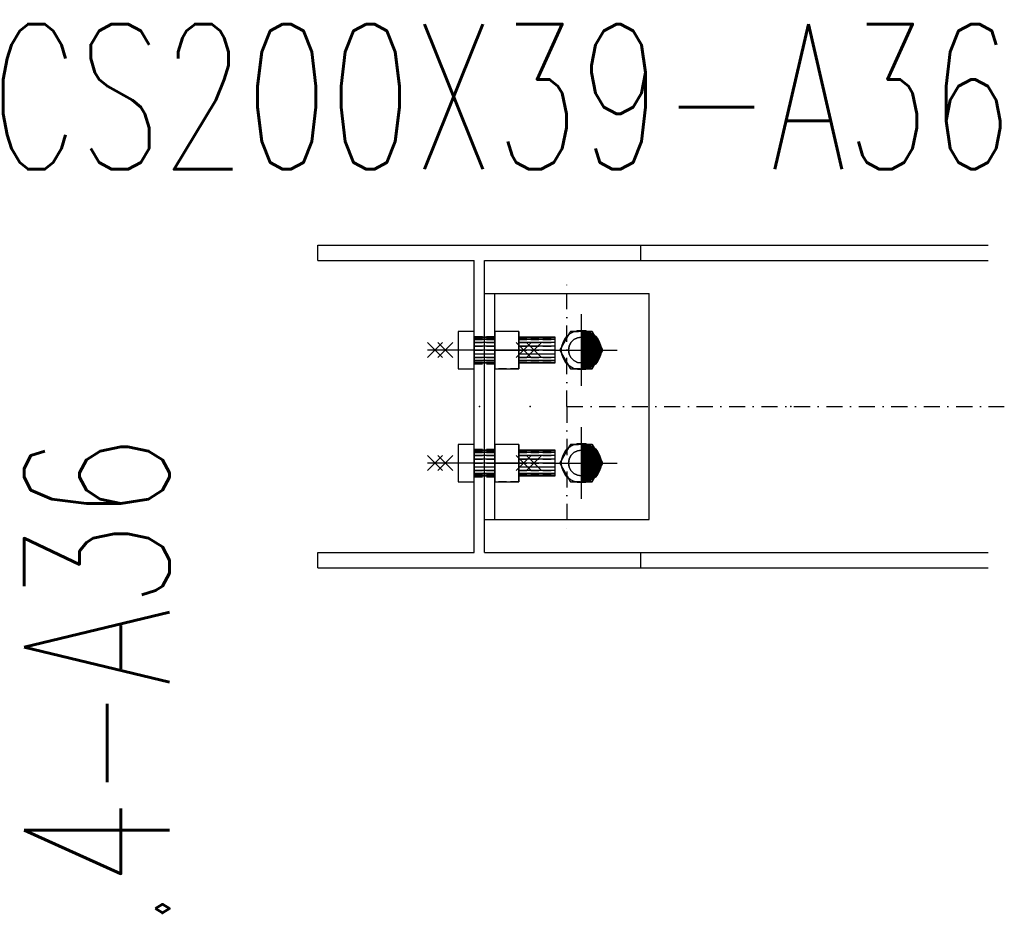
# Model space of a CAD drawing. Header units: feet. Extents: x 873 to 25753, y 2362 to 30563.
# Tile 5 of 29: x 2898 to 3508, y 3386 to 3951. Entities that reach past the tile are written whole.
import ezdxf
from ezdxf.enums import TextEntityAlignment as Align

# ---------------------------------------------------------------- set-up
doc = ezdxf.new("R2010")
doc.units = ezdxf.units.FT
doc.header["$LTSCALE"] = 20
doc.header["$MEASUREMENT"] = 0
doc.linetypes.add('DASHDOT', pattern=[1, 0.5, -0.25, 0, -0.25])
doc.linetypes.add('HIDDEN', pattern=[0.375, 0.25, -0.125])
doc.layers.get('0').update_dxf_attribs({"linetype": 'CONTINUOUS'})
for name, color, linetype in [('A', 2, 'DASHDOT'), ('FORIR', 4, 'CONTINUOUS'), ('G', 3, 'CONTINUOUS'), ('TR', 6, 'HIDDEN'), ('TXT1', 7, 'CONTINUOUS')]:
    doc.layers.add(name, color=color, linetype=linetype)
doc.styles.add('1', font='romans', dxfattribs={"width": 0.7, "height": 30})

# ---------------------------------------------------------------- blocks, each defined once
blk = doc.blocks.new('MS')
at = {"color": 6}
for p, q in [((-4.65, 22.79), (4.65, 32.1)), ((-4.65, 32.1), (4.65, 22.79)), ((-4.65, -22.79), (4.65, -32.1)), ((-4.65, -32.1), (4.65, -22.79))]:
    blk.add_line(p, q, dxfattribs=at)
at = {"color": 3}
blk.add_line((0, -32.1), (0, 32.1), dxfattribs=at)
at = {"flags": 1}
for tag, p, height in [('DIAM', (0, 0), 8.01), ('TOLE', (1.27, -9.73), 5.26), ('AVAN', (1.27, -18.16), 5.26), ('DIET', (1.27, -24.59), 5.26)]:
    blk.add_attdef(tag, p, '', height=height, dxfattribs=at)
blk = doc.blocks.new('M16')
for p, q in [((0, -22.16), (0, 22.16)), ((-22.16, 0), (22.16, 0))]:
    blk.add_line(p, q)
at = {"color": 4, "const_width": 12.3}
blk.add_lwpolyline([(0, -6.15, 1), (0, 6.15, 1)], format="xyb", dxfattribs=at)
blk.add_circle((0, 0), 12.3)
at = {"flags": 1}
blk.add_attdef('TOLE', (16.67, -8.27), '', height=5.26, dxfattribs=at)
blk = doc.blocks.new('3D_INFOPOS')
blk.add_point((0, 0))
at = {"layer": 'FORIR', "flags": 1}
for tag, p in [('POS_PEZ', (7.55, -4.31)), ('MAT_PRO', (7.55, -11.94))]:
    blk.add_attdef(tag, p, '', height=5.26, dxfattribs=at)
blk = doc.blocks.new('3D_INFOM')
blk.add_point((0, 0))
at = {"layer": 'FORIR', "flags": 1}
for tag, p in [('MARK', (7.552, -4.31)), ('NUM_DIS', (7.552, -11.676)), ('NOT_PEZ', (45.733, -11.676)), ('QTA_PEZ', (7.552, -18.545)), ('TIP_PEZ', (45.733, -18.545)), ('TRA_PEZ', (7.552, -26.33)), ('COS_PEZ', (45.733, -26.33)), ('DES_PEZ', (7.552, -33.752))]:
    blk.add_attdef(tag, p, '', height=5, dxfattribs=at)
blk = doc.blocks.new('3D_INFOB')
blk.add_point((0, 0))
at = {"layer": 'FORIR', "flags": 1}
for tag, p in [('BOLT', (7.55, -4.31)), ('CLASS', (7.55, -11.98)), ('SPEC', (7.55, -19.27)), ('IDF_PEZ', (7.55, -27.07))]:
    blk.add_attdef(tag, p, '', height=5.26, dxfattribs=at)

msp = doc.modelspace()

# ---------------------------------------------------------------- linework, layer by layer
at = {"layer": 'A'}
for q in [(3237.38, 3790.81), (3508.38, 3710.81), (3237.38, 3630.81)]:
    msp.add_line((3237.38, 3710.81), q, dxfattribs=at)
msp.add_point((3180.08, 3754.31), dxfattribs=at)
at = {"layer": 'G'}
for p, q in [((3083.23, 3801.31), (3083.23, 3810.81)), ((3083.23, 3810.81), (3498.38, 3810.81)), ((3283.23, 3801.31), (3283.23, 3810.81)), ((3083.23, 3801.31), (3180.08, 3801.31)), ((3180.08, 3620.31), (3180.08, 3801.31)), ((3186.38, 3801.31), (3498.38, 3801.31)), ((3186.38, 3620.31), (3186.38, 3801.31)), ((3186.38, 3780.81), (3288.38, 3780.81)), ((3192.78, 3640.81), (3192.78, 3780.81)), ((3288.38, 3640.81), (3288.38, 3780.81)), ((3170.08, 3757.39), (3170.08, 3745.81)), ((3180.08, 3757.39), (3170.08, 3757.39)), ((3170.08, 3757.39), (3170.08, 3745.81)), ((3180.08, 3757.39), (3170.08, 3757.39)), ((3180.08, 3745.81), (3180.08, 3757.39)), ((3180.08, 3745.81), (3180.08, 3757.39)), ((3192.78, 3757.39), (3192.78, 3745.81)), ((3207.58, 3757.39), (3192.78, 3757.39)), ((3192.78, 3757.39), (3192.78, 3745.81)), ((3207.58, 3757.39), (3192.78, 3757.39)), ((3207.58, 3745.81), (3207.58, 3757.39)), ((3207.58, 3745.81), (3207.58, 3757.39)), ((3239.7, 3757.39), (3233.01, 3745.81)), ((3253.07, 3757.39), (3239.7, 3757.39)), ((3259.76, 3745.81), (3253.07, 3757.39)), ((3192.78, 3753.81), (3180.08, 3753.81)), ((3192.78, 3753.81), (3180.08, 3753.81)), ((3192.78, 3753.42), (3180.08, 3753.42)), ((3192.78, 3753.42), (3180.08, 3753.42)), ((3192.78, 3752.28), (3180.08, 3752.28)), ((3192.78, 3752.28), (3180.08, 3752.28)), ((3230.08, 3753.81), (3207.58, 3753.81)), ((3230.08, 3753.81), (3207.58, 3753.81)), ((3230.08, 3753.42), (3207.58, 3753.42)), ((3230.08, 3753.42), (3207.58, 3753.42)), ((3230.08, 3752.28), (3207.58, 3752.28)), ((3230.08, 3752.28), (3207.58, 3752.28)), ((3230.08, 3753.42), (3230.08, 3753.81)), ((3230.08, 3753.42), (3230.08, 3753.81)), ((3230.08, 3752.28), (3230.08, 3753.42)), ((3230.08, 3752.28), (3230.08, 3753.42)), ((3230.08, 3750.51), (3230.08, 3752.28)), ((3230.08, 3750.51), (3230.08, 3752.28)), ((3241.68, 3752.28), (3239.91, 3750.51)), ((3243.91, 3753.42), (3241.68, 3752.28)), ((3246.38, 3753.81), (3243.91, 3753.42)), ((3248.86, 3753.42), (3246.38, 3753.81)), ((3251.09, 3752.28), (3248.86, 3753.42)), ((3252.86, 3750.51), (3251.09, 3752.28)), ((3170.08, 3745.81), (3170.08, 3734.22)), ((3180.08, 3745.81), (3170.08, 3745.81)), ((3170.08, 3745.81), (3170.08, 3734.22)), ((3180.08, 3745.81), (3170.08, 3745.81)), ((3192.78, 3750.51), (3180.08, 3750.51)), ((3192.78, 3750.51), (3180.08, 3750.51)), ((3192.78, 3748.28), (3180.08, 3748.28)), ((3192.78, 3748.28), (3180.08, 3748.28)), ((3180.08, 3734.22), (3180.08, 3745.81)), ((3192.78, 3745.81), (3180.08, 3745.81)), ((3180.08, 3734.22), (3180.08, 3745.81)), ((3192.78, 3745.81), (3180.08, 3745.81)), ((3192.78, 3745.81), (3192.78, 3734.22)), ((3192.78, 3745.81), (3207.58, 3745.81)), ((3192.78, 3745.81), (3192.78, 3734.22)), ((3192.78, 3745.81), (3207.58, 3745.81)), ((3230.08, 3750.51), (3207.58, 3750.51)), ((3230.08, 3750.51), (3207.58, 3750.51)), ((3230.08, 3748.28), (3207.58, 3748.28)), ((3230.08, 3748.28), (3207.58, 3748.28)), ((3207.58, 3734.22), (3207.58, 3745.81)), ((3230.08, 3745.81), (3207.58, 3745.81)), ((3207.58, 3734.22), (3207.58, 3745.81)), ((3230.08, 3745.81), (3207.58, 3745.81)), ((3230.08, 3748.28), (3230.08, 3750.51)), ((3230.08, 3748.28), (3230.08, 3750.51)), ((3230.08, 3745.81), (3230.08, 3748.28)), ((3230.08, 3745.81), (3230.08, 3748.28)), ((3230.08, 3743.34), (3230.08, 3745.81)), ((3230.08, 3743.34), (3230.08, 3745.81)), ((3233.01, 3745.81), (3239.7, 3734.22)), ((3238.78, 3748.28), (3238.38, 3745.81)), ((3238.38, 3745.81), (3238.78, 3743.34)), ((3239.91, 3750.51), (3238.78, 3748.28)), ((3253.99, 3748.28), (3252.86, 3750.51)), ((3253.07, 3734.22), (3259.76, 3745.81)), ((3254.38, 3745.81), (3253.99, 3748.28)), ((3253.99, 3743.34), (3254.38, 3745.81)), ((3192.78, 3743.34), (3180.08, 3743.34)), ((3192.78, 3743.34), (3180.08, 3743.34)), ((3192.78, 3741.11), (3180.08, 3741.11)), ((3192.78, 3741.11), (3180.08, 3741.11)), ((3192.78, 3739.34), (3180.08, 3739.34)), ((3192.78, 3739.34), (3180.08, 3739.34)), ((3230.08, 3743.34), (3207.58, 3743.34)), ((3230.08, 3743.34), (3207.58, 3743.34)), ((3230.08, 3741.11), (3207.58, 3741.11)), ((3230.08, 3741.11), (3207.58, 3741.11)), ((3230.08, 3739.34), (3207.58, 3739.34)), ((3230.08, 3739.34), (3207.58, 3739.34)), ((3230.08, 3741.11), (3230.08, 3743.34)), ((3230.08, 3741.11), (3230.08, 3743.34)), ((3230.08, 3739.34), (3230.08, 3741.11)), ((3230.08, 3739.34), (3230.08, 3741.11)), ((3230.08, 3738.2), (3230.08, 3739.34)), ((3230.08, 3738.2), (3230.08, 3739.34)), ((3238.78, 3743.34), (3239.91, 3741.11)), ((3239.91, 3741.11), (3241.68, 3739.34)), ((3241.68, 3739.34), (3243.91, 3738.2)), ((3248.86, 3738.2), (3251.09, 3739.34)), ((3251.09, 3739.34), (3252.86, 3741.11)), ((3252.86, 3741.11), (3253.99, 3743.34)), ((3170.08, 3734.22), (3180.08, 3734.22)), ((3170.08, 3734.22), (3180.08, 3734.22)), ((3192.78, 3738.2), (3180.08, 3738.2)), ((3192.78, 3738.2), (3180.08, 3738.2)), ((3180.08, 3737.81), (3192.78, 3737.81)), ((3180.08, 3737.81), (3192.78, 3737.81)), ((3192.78, 3734.22), (3207.58, 3734.22)), ((3192.78, 3734.22), (3207.58, 3734.22)), ((3230.08, 3738.2), (3207.58, 3738.2)), ((3230.08, 3738.2), (3207.58, 3738.2)), ((3207.58, 3737.81), (3230.08, 3737.81)), ((3207.58, 3737.81), (3230.08, 3737.81)), ((3230.08, 3737.81), (3230.08, 3738.2)), ((3230.08, 3737.81), (3230.08, 3738.2)), ((3239.7, 3734.22), (3253.07, 3734.22)), ((3243.91, 3738.2), (3246.38, 3737.81)), ((3246.38, 3737.81), (3248.86, 3738.2)), ((3170.08, 3687.39), (3170.08, 3675.81)), ((3180.08, 3687.39), (3170.08, 3687.39)), ((3170.08, 3687.39), (3170.08, 3675.81)), ((3180.08, 3687.39), (3170.08, 3687.39)), ((3180.08, 3675.81), (3180.08, 3687.39)), ((3180.08, 3675.81), (3180.08, 3687.39)), ((3192.78, 3687.39), (3192.78, 3675.81)), ((3207.58, 3687.39), (3192.78, 3687.39)), ((3192.78, 3687.39), (3192.78, 3675.81)), ((3207.58, 3687.39), (3192.78, 3687.39)), ((3207.58, 3675.81), (3207.58, 3687.39)), ((3207.58, 3675.81), (3207.58, 3687.39)), ((3239.7, 3687.39), (3233.01, 3675.81)), ((3253.07, 3687.39), (3239.7, 3687.39)), ((3259.76, 3675.81), (3253.07, 3687.39)), ((3192.78, 3683.81), (3180.08, 3683.81)), ((3192.78, 3683.81), (3180.08, 3683.81)), ((3192.78, 3683.42), (3180.08, 3683.42)), ((3192.78, 3683.42), (3180.08, 3683.42)), ((3192.78, 3682.28), (3180.08, 3682.28)), ((3192.78, 3682.28), (3180.08, 3682.28)), ((3192.78, 3680.51), (3180.08, 3680.51)), ((3192.78, 3680.51), (3180.08, 3680.51)), ((3192.78, 3678.28), (3180.08, 3678.28)), ((3192.78, 3678.28), (3180.08, 3678.28)), ((3230.08, 3683.81), (3207.58, 3683.81)), ((3230.08, 3683.81), (3207.58, 3683.81)), ((3230.08, 3683.42), (3207.58, 3683.42)), ((3230.08, 3683.42), (3207.58, 3683.42)), ((3230.08, 3682.28), (3207.58, 3682.28)), ((3230.08, 3682.28), (3207.58, 3682.28)), ((3230.08, 3680.51), (3207.58, 3680.51)), ((3230.08, 3680.51), (3207.58, 3680.51)), ((3230.08, 3678.28), (3207.58, 3678.28)), ((3230.08, 3678.28), (3207.58, 3678.28)), ((3230.08, 3683.42), (3230.08, 3683.81)), ((3230.08, 3683.42), (3230.08, 3683.81)), ((3230.08, 3682.28), (3230.08, 3683.42)), ((3230.08, 3682.28), (3230.08, 3683.42)), ((3230.08, 3680.51), (3230.08, 3682.28)), ((3230.08, 3680.51), (3230.08, 3682.28)), ((3230.08, 3678.28), (3230.08, 3680.51)), ((3230.08, 3678.28), (3230.08, 3680.51)), ((3230.08, 3675.81), (3230.08, 3678.28)), ((3230.08, 3675.81), (3230.08, 3678.28)), ((3238.78, 3678.28), (3238.38, 3675.81)), ((3239.91, 3680.51), (3238.78, 3678.28)), ((3241.68, 3682.28), (3239.91, 3680.51)), ((3243.91, 3683.42), (3241.68, 3682.28)), ((3246.38, 3683.81), (3243.91, 3683.42)), ((3248.86, 3683.42), (3246.38, 3683.81)), ((3251.09, 3682.28), (3248.86, 3683.42)), ((3252.86, 3680.51), (3251.09, 3682.28)), ((3253.99, 3678.28), (3252.86, 3680.51)), ((3254.38, 3675.81), (3253.99, 3678.28)), ((3170.08, 3675.81), (3170.08, 3664.22)), ((3180.08, 3675.81), (3170.08, 3675.81)), ((3170.08, 3675.81), (3170.08, 3664.22)), ((3180.08, 3675.81), (3170.08, 3675.81)), ((3180.08, 3664.22), (3180.08, 3675.81)), ((3192.78, 3675.81), (3180.08, 3675.81)), ((3180.08, 3664.22), (3180.08, 3675.81)), ((3192.78, 3675.81), (3180.08, 3675.81)), ((3192.78, 3673.34), (3180.08, 3673.34)), ((3192.78, 3673.34), (3180.08, 3673.34)), ((3192.78, 3675.81), (3192.78, 3664.22)), ((3192.78, 3675.81), (3207.58, 3675.81)), ((3192.78, 3675.81), (3192.78, 3664.22)), ((3192.78, 3675.81), (3207.58, 3675.81)), ((3207.58, 3664.22), (3207.58, 3675.81)), ((3230.08, 3675.81), (3207.58, 3675.81)), ((3207.58, 3664.22), (3207.58, 3675.81)), ((3230.08, 3675.81), (3207.58, 3675.81)), ((3230.08, 3673.34), (3207.58, 3673.34)), ((3230.08, 3673.34), (3207.58, 3673.34)), ((3230.08, 3673.34), (3230.08, 3675.81)), ((3230.08, 3673.34), (3230.08, 3675.81)), ((3230.08, 3671.11), (3230.08, 3673.34)), ((3230.08, 3671.11), (3230.08, 3673.34)), ((3233.01, 3675.81), (3239.7, 3664.22)), ((3238.38, 3675.81), (3238.78, 3673.34)), ((3238.78, 3673.34), (3239.91, 3671.11)), ((3252.86, 3671.11), (3253.99, 3673.34)), ((3253.07, 3664.22), (3259.76, 3675.81)), ((3253.99, 3673.34), (3254.38, 3675.81)), ((3192.78, 3671.11), (3180.08, 3671.11)), ((3192.78, 3671.11), (3180.08, 3671.11)), ((3192.78, 3669.34), (3180.08, 3669.34)), ((3192.78, 3669.34), (3180.08, 3669.34)), ((3192.78, 3668.2), (3180.08, 3668.2)), ((3192.78, 3668.2), (3180.08, 3668.2)), ((3180.08, 3667.81), (3192.78, 3667.81)), ((3180.08, 3667.81), (3192.78, 3667.81)), ((3230.08, 3671.11), (3207.58, 3671.11)), ((3230.08, 3671.11), (3207.58, 3671.11)), ((3230.08, 3669.34), (3207.58, 3669.34)), ((3230.08, 3669.34), (3207.58, 3669.34)), ((3230.08, 3668.2), (3207.58, 3668.2)), ((3230.08, 3668.2), (3207.58, 3668.2)), ((3207.58, 3667.81), (3230.08, 3667.81)), ((3207.58, 3667.81), (3230.08, 3667.81)), ((3230.08, 3669.34), (3230.08, 3671.11)), ((3230.08, 3669.34), (3230.08, 3671.11)), ((3230.08, 3668.2), (3230.08, 3669.34)), ((3230.08, 3668.2), (3230.08, 3669.34)), ((3230.08, 3667.81), (3230.08, 3668.2)), ((3230.08, 3667.81), (3230.08, 3668.2)), ((3239.91, 3671.11), (3241.68, 3669.34)), ((3241.68, 3669.34), (3243.91, 3668.2)), ((3243.91, 3668.2), (3246.38, 3667.81)), ((3246.38, 3667.81), (3248.86, 3668.2)), ((3248.86, 3668.2), (3251.09, 3669.34)), ((3251.09, 3669.34), (3252.86, 3671.11)), ((3170.08, 3664.22), (3180.08, 3664.22)), ((3170.08, 3664.22), (3180.08, 3664.22)), ((3192.78, 3664.22), (3207.58, 3664.22)), ((3192.78, 3664.22), (3207.58, 3664.22)), ((3239.7, 3664.22), (3253.07, 3664.22)), ((3186.38, 3640.81), (3288.38, 3640.81)), ((3083.23, 3620.31), (3180.08, 3620.31)), ((3083.23, 3610.81), (3083.23, 3620.31)), ((3186.38, 3620.31), (3498.38, 3620.31)), ((3283.23, 3610.81), (3283.23, 3620.31)), ((3083.23, 3610.81), (3498.38, 3610.81))]:
    msp.add_line(p, q, dxfattribs=at)
msp.add_point((3180.08, 3754.31), dxfattribs=at)
at = {"layer": 'TR'}
for p, q in [((3180.08, 3757.39), (3170.08, 3757.39)), ((3170.08, 3757.39), (3170.08, 3745.81)), ((3180.08, 3757.39), (3170.08, 3757.39)), ((3170.08, 3757.39), (3170.08, 3745.81)), ((3180.08, 3757.39), (3180.08, 3757.39)), ((3180.08, 3745.81), (3180.08, 3757.39)), ((3180.08, 3757.39), (3180.08, 3757.39)), ((3180.08, 3745.81), (3180.08, 3757.39)), ((3192.78, 3757.39), (3192.78, 3745.81)), ((3207.58, 3757.39), (3192.78, 3757.39)), ((3192.78, 3757.39), (3192.78, 3745.81)), ((3207.58, 3757.39), (3192.78, 3757.39)), ((3207.58, 3757.39), (3207.58, 3745.81)), ((3207.58, 3757.39), (3207.58, 3745.81)), ((3239.7, 3757.39), (3233.01, 3745.81)), ((3233.01, 3745.81), (3239.7, 3757.39)), ((3233.01, 3745.81), (3239.7, 3757.39)), ((3253.07, 3757.39), (3239.7, 3757.39)), ((3253.07, 3757.39), (3239.7, 3757.39)), ((3239.7, 3757.39), (3246.38, 3757.39)), ((3246.38, 3757.39), (3253.07, 3757.39)), ((3259.76, 3745.81), (3253.07, 3757.39)), ((3253.07, 3757.39), (3259.76, 3745.81)), ((3253.07, 3757.39), (3259.76, 3745.81)), ((3180.08, 3754.31), (3192.78, 3754.31)), ((3180.08, 3753.81), (3180.08, 3753.42)), ((3180.08, 3753.81), (3180.08, 3737.81)), ((3180.08, 3753.81), (3180.08, 3753.42)), ((3180.08, 3753.81), (3180.08, 3753.42)), ((3180.08, 3753.81), (3180.08, 3737.81)), ((3180.08, 3753.81), (3180.08, 3753.42)), ((3180.08, 3753.42), (3180.08, 3752.28)), ((3180.08, 3753.42), (3180.08, 3752.28)), ((3180.08, 3753.42), (3192.78, 3753.42)), ((3180.08, 3753.42), (3180.08, 3752.28)), ((3180.08, 3753.42), (3180.08, 3752.28)), ((3180.08, 3753.42), (3192.78, 3753.42)), ((3180.08, 3752.28), (3180.08, 3750.51)), ((3180.08, 3752.28), (3180.08, 3750.51)), ((3180.08, 3752.28), (3192.78, 3752.28)), ((3180.08, 3752.28), (3180.08, 3750.51)), ((3180.08, 3752.28), (3180.08, 3750.51)), ((3180.08, 3752.28), (3192.78, 3752.28)), ((3192.78, 3753.42), (3192.78, 3753.81)), ((3192.78, 3753.81), (3192.78, 3753.42)), ((3192.78, 3753.42), (3192.78, 3753.81)), ((3192.78, 3753.81), (3192.78, 3753.42)), ((3192.78, 3752.28), (3192.78, 3753.42)), ((3192.78, 3753.42), (3192.78, 3752.28)), ((3192.78, 3752.28), (3192.78, 3753.42)), ((3192.78, 3753.42), (3192.78, 3752.28)), ((3192.78, 3750.51), (3192.78, 3752.28)), ((3192.78, 3752.28), (3192.78, 3750.51)), ((3192.78, 3750.51), (3192.78, 3752.28)), ((3192.78, 3752.28), (3192.78, 3750.51)), ((3207.58, 3753.81), (3207.58, 3753.42)), ((3207.58, 3753.42), (3207.58, 3753.81)), ((3207.58, 3753.81), (3207.58, 3753.42)), ((3207.58, 3753.42), (3207.58, 3753.81)), ((3207.58, 3753.42), (3207.58, 3752.28)), ((3207.58, 3752.28), (3207.58, 3753.42)), ((3207.58, 3753.42), (3230.08, 3753.42)), ((3207.58, 3753.42), (3207.58, 3752.28)), ((3207.58, 3752.28), (3207.58, 3753.42)), ((3207.58, 3753.42), (3230.08, 3753.42)), ((3207.58, 3752.28), (3207.58, 3750.51)), ((3207.58, 3750.51), (3207.58, 3752.28)), ((3207.58, 3752.28), (3230.08, 3752.28)), ((3207.58, 3752.28), (3207.58, 3750.51)), ((3207.58, 3750.51), (3207.58, 3752.28)), ((3207.58, 3752.28), (3230.08, 3752.28)), ((3230.08, 3753.42), (3230.08, 3753.81)), ((3230.08, 3753.42), (3230.08, 3753.81)), ((3230.08, 3752.28), (3230.08, 3753.42)), ((3230.08, 3752.28), (3230.08, 3753.42)), ((3230.08, 3750.51), (3230.08, 3752.28)), ((3230.08, 3750.51), (3230.08, 3752.28)), ((3239.91, 3750.51), (3241.68, 3752.28)), ((3239.91, 3750.51), (3241.68, 3752.28)), ((3239.91, 3750.51), (3241.68, 3752.28)), ((3241.68, 3752.28), (3243.91, 3753.42)), ((3241.68, 3752.28), (3243.91, 3753.42)), ((3241.68, 3752.28), (3243.91, 3753.42)), ((3243.91, 3753.42), (3246.38, 3753.81)), ((3243.91, 3753.42), (3246.38, 3753.81)), ((3243.91, 3753.42), (3246.38, 3753.81)), ((3246.38, 3753.81), (3248.86, 3753.42)), ((3246.38, 3753.81), (3248.86, 3753.42)), ((3246.38, 3753.81), (3248.86, 3753.42)), ((3248.86, 3753.42), (3251.09, 3752.28)), ((3248.86, 3753.42), (3251.09, 3752.28)), ((3248.86, 3753.42), (3251.09, 3752.28)), ((3251.09, 3752.28), (3252.86, 3750.51)), ((3251.09, 3752.28), (3252.86, 3750.51)), ((3251.09, 3752.28), (3252.86, 3750.51)), ((3170.08, 3745.81), (3170.08, 3734.22)), ((3180.08, 3745.81), (3170.08, 3745.81)), ((3170.08, 3745.81), (3170.08, 3734.22)), ((3180.08, 3745.81), (3170.08, 3745.81)), ((3180.08, 3750.51), (3180.08, 3748.28)), ((3180.08, 3750.51), (3180.08, 3748.28)), ((3180.08, 3750.51), (3192.78, 3750.51)), ((3180.08, 3750.51), (3180.08, 3748.28)), ((3180.08, 3750.51), (3180.08, 3748.28)), ((3180.08, 3750.51), (3192.78, 3750.51)), ((3180.08, 3748.28), (3180.08, 3745.81)), ((3180.08, 3748.28), (3180.08, 3745.81)), ((3180.08, 3748.28), (3192.78, 3748.28)), ((3180.08, 3748.28), (3180.08, 3745.81)), ((3180.08, 3748.28), (3180.08, 3745.81)), ((3180.08, 3748.28), (3192.78, 3748.28)), ((3180.08, 3745.81), (3180.08, 3743.34)), ((3180.08, 3737.81), (3180.08, 3745.81)), ((3180.08, 3745.81), (3180.08, 3743.34)), ((3180.08, 3745.81), (3192.78, 3745.81)), ((3180.08, 3745.81), (3180.08, 3743.34)), ((3180.08, 3737.81), (3180.08, 3745.81)), ((3180.08, 3745.81), (3180.08, 3743.34)), ((3180.08, 3745.81), (3192.78, 3745.81)), ((3192.78, 3748.28), (3192.78, 3750.51)), ((3192.78, 3750.51), (3192.78, 3748.28)), ((3192.78, 3748.28), (3192.78, 3750.51)), ((3192.78, 3750.51), (3192.78, 3748.28)), ((3192.78, 3745.81), (3192.78, 3748.28)), ((3192.78, 3748.28), (3192.78, 3745.81)), ((3192.78, 3745.81), (3192.78, 3748.28)), ((3192.78, 3748.28), (3192.78, 3745.81)), ((3192.78, 3743.34), (3192.78, 3745.81)), ((3192.78, 3745.81), (3192.78, 3743.34)), ((3192.78, 3745.81), (3192.78, 3734.22)), ((3207.58, 3745.81), (3192.78, 3745.81)), ((3192.78, 3743.34), (3192.78, 3745.81)), ((3192.78, 3745.81), (3192.78, 3743.34)), ((3192.78, 3745.81), (3192.78, 3734.22)), ((3207.58, 3745.81), (3192.78, 3745.81)), ((3207.58, 3750.51), (3207.58, 3748.28)), ((3207.58, 3748.28), (3207.58, 3750.51)), ((3207.58, 3750.51), (3230.08, 3750.51)), ((3207.58, 3750.51), (3207.58, 3748.28)), ((3207.58, 3748.28), (3207.58, 3750.51)), ((3207.58, 3750.51), (3230.08, 3750.51)), ((3207.58, 3748.28), (3207.58, 3745.81)), ((3207.58, 3745.81), (3207.58, 3748.28)), ((3207.58, 3748.28), (3230.08, 3748.28)), ((3207.58, 3748.28), (3207.58, 3745.81)), ((3207.58, 3745.81), (3207.58, 3748.28)), ((3207.58, 3748.28), (3230.08, 3748.28)), ((3207.58, 3745.81), (3207.58, 3743.34)), ((3207.58, 3743.34), (3207.58, 3745.81)), ((3207.58, 3745.81), (3230.08, 3745.81)), ((3207.58, 3745.81), (3207.58, 3734.22)), ((3207.58, 3745.81), (3207.58, 3743.34)), ((3207.58, 3743.34), (3207.58, 3745.81)), ((3207.58, 3745.81), (3230.08, 3745.81)), ((3207.58, 3745.81), (3207.58, 3734.22)), ((3230.08, 3748.28), (3230.08, 3750.51)), ((3230.08, 3748.28), (3230.08, 3750.51)), ((3230.08, 3745.81), (3230.08, 3748.28)), ((3230.08, 3745.81), (3230.08, 3748.28)), ((3230.08, 3743.34), (3230.08, 3745.81)), ((3230.08, 3743.34), (3230.08, 3745.81)), ((3233.01, 3745.81), (3239.7, 3734.22)), ((3239.7, 3734.22), (3233.01, 3745.81)), ((3239.7, 3734.22), (3233.01, 3745.81)), ((3238.38, 3745.81), (3238.78, 3748.28)), ((3238.38, 3745.81), (3238.78, 3748.28)), ((3238.38, 3745.81), (3238.78, 3748.28)), ((3238.78, 3743.34), (3238.38, 3745.81)), ((3238.78, 3743.34), (3238.38, 3745.81)), ((3238.78, 3743.34), (3238.38, 3745.81)), ((3238.78, 3748.28), (3239.91, 3750.51)), ((3238.78, 3748.28), (3239.91, 3750.51)), ((3238.78, 3748.28), (3239.91, 3750.51)), ((3252.86, 3750.51), (3253.99, 3748.28)), ((3252.86, 3750.51), (3253.99, 3748.28)), ((3252.86, 3750.51), (3253.99, 3748.28)), ((3253.07, 3734.22), (3259.76, 3745.81)), ((3259.76, 3745.81), (3253.07, 3734.22)), ((3259.76, 3745.81), (3253.07, 3734.22)), ((3253.99, 3748.28), (3254.38, 3745.81)), ((3253.99, 3748.28), (3254.38, 3745.81)), ((3253.99, 3748.28), (3254.38, 3745.81)), ((3254.38, 3745.81), (3253.99, 3743.34)), ((3254.38, 3745.81), (3253.99, 3743.34)), ((3254.38, 3745.81), (3253.99, 3743.34)), ((3180.08, 3743.34), (3180.08, 3741.11)), ((3180.08, 3743.34), (3180.08, 3741.11)), ((3192.78, 3743.34), (3180.08, 3743.34)), ((3180.08, 3743.34), (3180.08, 3741.11)), ((3180.08, 3743.34), (3180.08, 3741.11)), ((3192.78, 3743.34), (3180.08, 3743.34)), ((3180.08, 3741.11), (3180.08, 3739.34)), ((3180.08, 3741.11), (3180.08, 3739.34)), ((3180.08, 3741.11), (3192.78, 3741.11)), ((3180.08, 3741.11), (3180.08, 3739.34)), ((3180.08, 3741.11), (3180.08, 3739.34)), ((3180.08, 3741.11), (3192.78, 3741.11)), ((3180.08, 3739.34), (3180.08, 3738.2)), ((3180.08, 3739.34), (3180.08, 3738.2)), ((3180.08, 3739.34), (3192.78, 3739.34)), ((3180.08, 3739.34), (3180.08, 3738.2)), ((3180.08, 3739.34), (3180.08, 3738.2)), ((3180.08, 3739.34), (3192.78, 3739.34)), ((3192.78, 3741.11), (3192.78, 3743.34)), ((3192.78, 3743.34), (3192.78, 3741.11)), ((3192.78, 3741.11), (3192.78, 3743.34)), ((3192.78, 3743.34), (3192.78, 3741.11)), ((3192.78, 3739.34), (3192.78, 3741.11)), ((3192.78, 3741.11), (3192.78, 3739.34)), ((3192.78, 3739.34), (3192.78, 3741.11)), ((3192.78, 3741.11), (3192.78, 3739.34)), ((3192.78, 3738.2), (3192.78, 3739.34)), ((3192.78, 3739.34), (3192.78, 3738.2)), ((3192.78, 3738.2), (3192.78, 3739.34)), ((3192.78, 3739.34), (3192.78, 3738.2)), ((3207.58, 3743.34), (3207.58, 3741.11)), ((3230.08, 3743.34), (3207.58, 3743.34)), ((3207.58, 3741.11), (3207.58, 3743.34)), ((3207.58, 3743.34), (3207.58, 3741.11)), ((3230.08, 3743.34), (3207.58, 3743.34)), ((3207.58, 3741.11), (3207.58, 3743.34)), ((3207.58, 3741.11), (3207.58, 3739.34)), ((3207.58, 3739.34), (3207.58, 3741.11)), ((3207.58, 3741.11), (3230.08, 3741.11)), ((3207.58, 3741.11), (3207.58, 3739.34)), ((3207.58, 3739.34), (3207.58, 3741.11)), ((3207.58, 3741.11), (3230.08, 3741.11)), ((3207.58, 3739.34), (3207.58, 3738.2)), ((3207.58, 3738.2), (3207.58, 3739.34)), ((3207.58, 3739.34), (3230.08, 3739.34)), ((3207.58, 3739.34), (3207.58, 3738.2)), ((3207.58, 3738.2), (3207.58, 3739.34)), ((3207.58, 3739.34), (3230.08, 3739.34)), ((3230.08, 3741.11), (3230.08, 3743.34)), ((3230.08, 3741.11), (3230.08, 3743.34)), ((3230.08, 3739.34), (3230.08, 3741.11)), ((3230.08, 3739.34), (3230.08, 3741.11)), ((3230.08, 3738.2), (3230.08, 3739.34)), ((3230.08, 3738.2), (3230.08, 3739.34)), ((3239.91, 3741.11), (3238.78, 3743.34)), ((3239.91, 3741.11), (3238.78, 3743.34)), ((3239.91, 3741.11), (3238.78, 3743.34)), ((3241.68, 3739.34), (3239.91, 3741.11)), ((3241.68, 3739.34), (3239.91, 3741.11)), ((3241.68, 3739.34), (3239.91, 3741.11)), ((3243.91, 3738.2), (3241.68, 3739.34)), ((3243.91, 3738.2), (3241.68, 3739.34)), ((3243.91, 3738.2), (3241.68, 3739.34)), ((3251.09, 3739.34), (3248.86, 3738.2)), ((3251.09, 3739.34), (3248.86, 3738.2)), ((3251.09, 3739.34), (3248.86, 3738.2)), ((3252.86, 3741.11), (3251.09, 3739.34)), ((3252.86, 3741.11), (3251.09, 3739.34)), ((3252.86, 3741.11), (3251.09, 3739.34)), ((3253.99, 3743.34), (3252.86, 3741.11)), ((3253.99, 3743.34), (3252.86, 3741.11)), ((3253.99, 3743.34), (3252.86, 3741.11)), ((3170.08, 3734.22), (3180.08, 3734.22)), ((3170.08, 3734.22), (3180.08, 3734.22)), ((3180.08, 3738.2), (3180.08, 3737.81)), ((3180.08, 3738.2), (3180.08, 3737.81)), ((3180.08, 3738.2), (3192.78, 3738.2)), ((3180.08, 3738.2), (3180.08, 3737.81)), ((3180.08, 3738.2), (3180.08, 3737.81)), ((3180.08, 3738.2), (3192.78, 3738.2)), ((3180.08, 3734.22), (3180.08, 3737.81)), ((3180.08, 3734.22), (3180.08, 3737.81)), ((3180.08, 3737.31), (3192.78, 3737.31)), ((3180.08, 3734.22), (3180.08, 3734.22)), ((3180.08, 3734.22), (3180.08, 3734.22)), ((3192.78, 3737.81), (3192.78, 3738.2)), ((3192.78, 3738.2), (3192.78, 3737.81)), ((3192.78, 3737.81), (3192.78, 3738.2)), ((3192.78, 3738.2), (3192.78, 3737.81)), ((3207.58, 3734.22), (3192.78, 3734.22)), ((3207.58, 3734.22), (3192.78, 3734.22)), ((3207.58, 3738.2), (3207.58, 3737.81)), ((3207.58, 3737.81), (3207.58, 3738.2)), ((3207.58, 3738.2), (3230.08, 3738.2)), ((3207.58, 3738.2), (3207.58, 3737.81)), ((3207.58, 3737.81), (3207.58, 3738.2)), ((3207.58, 3738.2), (3230.08, 3738.2)), ((3230.08, 3737.81), (3230.08, 3738.2)), ((3230.08, 3737.81), (3230.08, 3738.2)), ((3239.7, 3734.22), (3253.07, 3734.22)), ((3239.7, 3734.22), (3253.07, 3734.22)), ((3253.07, 3734.22), (3239.7, 3734.22)), ((3246.38, 3737.81), (3243.91, 3738.2)), ((3246.38, 3737.81), (3243.91, 3738.2)), ((3246.38, 3737.81), (3243.91, 3738.2)), ((3248.86, 3738.2), (3246.38, 3737.81)), ((3248.86, 3738.2), (3246.38, 3737.81)), ((3248.86, 3738.2), (3246.38, 3737.81)), ((3180.08, 3687.39), (3170.08, 3687.39)), ((3170.08, 3687.39), (3170.08, 3675.81)), ((3180.08, 3687.39), (3170.08, 3687.39)), ((3170.08, 3687.39), (3170.08, 3675.81)), ((3180.08, 3687.39), (3180.08, 3687.39)), ((3180.08, 3675.81), (3180.08, 3687.39)), ((3180.08, 3687.39), (3180.08, 3687.39)), ((3180.08, 3675.81), (3180.08, 3687.39)), ((3180.08, 3684.31), (3192.78, 3684.31)), ((3192.78, 3687.39), (3192.78, 3675.81)), ((3207.58, 3687.39), (3192.78, 3687.39)), ((3192.78, 3687.39), (3192.78, 3675.81)), ((3207.58, 3687.39), (3192.78, 3687.39)), ((3207.58, 3687.39), (3207.58, 3675.81)), ((3207.58, 3687.39), (3207.58, 3675.81)), ((3239.7, 3687.39), (3233.01, 3675.81)), ((3233.01, 3675.81), (3239.7, 3687.39)), ((3233.01, 3675.81), (3239.7, 3687.39)), ((3253.07, 3687.39), (3239.7, 3687.39)), ((3253.07, 3687.39), (3239.7, 3687.39)), ((3239.7, 3687.39), (3246.38, 3687.39)), ((3246.38, 3687.39), (3253.07, 3687.39)), ((3259.76, 3675.81), (3253.07, 3687.39)), ((3253.07, 3687.39), (3259.76, 3675.81)), ((3253.07, 3687.39), (3259.76, 3675.81)), ((3180.08, 3683.81), (3180.08, 3683.42)), ((3180.08, 3683.81), (3180.08, 3667.81)), ((3180.08, 3683.81), (3180.08, 3683.42)), ((3180.08, 3683.81), (3180.08, 3683.42)), ((3180.08, 3683.81), (3180.08, 3667.81)), ((3180.08, 3683.81), (3180.08, 3683.42)), ((3180.08, 3683.42), (3180.08, 3682.28)), ((3180.08, 3683.42), (3180.08, 3682.28)), ((3180.08, 3683.42), (3192.78, 3683.42)), ((3180.08, 3683.42), (3180.08, 3682.28)), ((3180.08, 3683.42), (3180.08, 3682.28)), ((3180.08, 3683.42), (3192.78, 3683.42)), ((3180.08, 3682.28), (3180.08, 3680.51)), ((3180.08, 3682.28), (3180.08, 3680.51)), ((3180.08, 3682.28), (3192.78, 3682.28)), ((3180.08, 3682.28), (3180.08, 3680.51)), ((3180.08, 3682.28), (3180.08, 3680.51)), ((3180.08, 3682.28), (3192.78, 3682.28)), ((3180.08, 3680.51), (3180.08, 3678.28)), ((3180.08, 3680.51), (3180.08, 3678.28)), ((3180.08, 3680.51), (3192.78, 3680.51)), ((3180.08, 3680.51), (3180.08, 3678.28)), ((3180.08, 3680.51), (3180.08, 3678.28)), ((3180.08, 3680.51), (3192.78, 3680.51)), ((3180.08, 3678.28), (3180.08, 3675.81)), ((3180.08, 3678.28), (3180.08, 3675.81)), ((3180.08, 3678.28), (3192.78, 3678.28)), ((3180.08, 3678.28), (3180.08, 3675.81)), ((3180.08, 3678.28), (3180.08, 3675.81)), ((3180.08, 3678.28), (3192.78, 3678.28)), ((3192.78, 3683.42), (3192.78, 3683.81)), ((3192.78, 3683.81), (3192.78, 3683.42)), ((3192.78, 3683.42), (3192.78, 3683.81)), ((3192.78, 3683.81), (3192.78, 3683.42)), ((3192.78, 3682.28), (3192.78, 3683.42)), ((3192.78, 3683.42), (3192.78, 3682.28)), ((3192.78, 3682.28), (3192.78, 3683.42)), ((3192.78, 3683.42), (3192.78, 3682.28)), ((3192.78, 3680.51), (3192.78, 3682.28)), ((3192.78, 3682.28), (3192.78, 3680.51)), ((3192.78, 3680.51), (3192.78, 3682.28)), ((3192.78, 3682.28), (3192.78, 3680.51)), ((3192.78, 3678.28), (3192.78, 3680.51)), ((3192.78, 3680.51), (3192.78, 3678.28)), ((3192.78, 3678.28), (3192.78, 3680.51)), ((3192.78, 3680.51), (3192.78, 3678.28)), ((3192.78, 3675.81), (3192.78, 3678.28)), ((3192.78, 3678.28), (3192.78, 3675.81)), ((3192.78, 3675.81), (3192.78, 3678.28)), ((3192.78, 3678.28), (3192.78, 3675.81)), ((3207.58, 3683.81), (3207.58, 3683.42)), ((3207.58, 3683.42), (3207.58, 3683.81)), ((3207.58, 3683.81), (3207.58, 3683.42)), ((3207.58, 3683.42), (3207.58, 3683.81)), ((3207.58, 3683.42), (3207.58, 3682.28)), ((3207.58, 3682.28), (3207.58, 3683.42)), ((3207.58, 3683.42), (3230.08, 3683.42)), ((3207.58, 3683.42), (3207.58, 3682.28)), ((3207.58, 3682.28), (3207.58, 3683.42)), ((3207.58, 3683.42), (3230.08, 3683.42)), ((3207.58, 3682.28), (3207.58, 3680.51)), ((3207.58, 3680.51), (3207.58, 3682.28)), ((3207.58, 3682.28), (3230.08, 3682.28)), ((3207.58, 3682.28), (3207.58, 3680.51)), ((3207.58, 3680.51), (3207.58, 3682.28)), ((3207.58, 3682.28), (3230.08, 3682.28)), ((3207.58, 3680.51), (3207.58, 3678.28)), ((3207.58, 3678.28), (3207.58, 3680.51)), ((3207.58, 3680.51), (3230.08, 3680.51)), ((3207.58, 3680.51), (3207.58, 3678.28)), ((3207.58, 3678.28), (3207.58, 3680.51)), ((3207.58, 3680.51), (3230.08, 3680.51)), ((3207.58, 3678.28), (3207.58, 3675.81)), ((3207.58, 3675.81), (3207.58, 3678.28)), ((3207.58, 3678.28), (3230.08, 3678.28)), ((3207.58, 3678.28), (3207.58, 3675.81)), ((3207.58, 3675.81), (3207.58, 3678.28)), ((3207.58, 3678.28), (3230.08, 3678.28)), ((3230.08, 3683.42), (3230.08, 3683.81)), ((3230.08, 3683.42), (3230.08, 3683.81)), ((3230.08, 3682.28), (3230.08, 3683.42)), ((3230.08, 3682.28), (3230.08, 3683.42)), ((3230.08, 3680.51), (3230.08, 3682.28)), ((3230.08, 3680.51), (3230.08, 3682.28)), ((3230.08, 3678.28), (3230.08, 3680.51)), ((3230.08, 3678.28), (3230.08, 3680.51)), ((3230.08, 3675.81), (3230.08, 3678.28)), ((3230.08, 3675.81), (3230.08, 3678.28)), ((3238.38, 3675.81), (3238.78, 3678.28)), ((3238.38, 3675.81), (3238.78, 3678.28)), ((3238.38, 3675.81), (3238.78, 3678.28)), ((3238.78, 3678.28), (3239.91, 3680.51)), ((3238.78, 3678.28), (3239.91, 3680.51)), ((3238.78, 3678.28), (3239.91, 3680.51)), ((3239.91, 3680.51), (3241.68, 3682.28)), ((3239.91, 3680.51), (3241.68, 3682.28)), ((3239.91, 3680.51), (3241.68, 3682.28)), ((3241.68, 3682.28), (3243.91, 3683.42)), ((3241.68, 3682.28), (3243.91, 3683.42)), ((3241.68, 3682.28), (3243.91, 3683.42)), ((3243.91, 3683.42), (3246.38, 3683.81)), ((3243.91, 3683.42), (3246.38, 3683.81)), ((3243.91, 3683.42), (3246.38, 3683.81)), ((3246.38, 3683.81), (3248.86, 3683.42)), ((3246.38, 3683.81), (3248.86, 3683.42)), ((3246.38, 3683.81), (3248.86, 3683.42)), ((3248.86, 3683.42), (3251.09, 3682.28)), ((3248.86, 3683.42), (3251.09, 3682.28)), ((3248.86, 3683.42), (3251.09, 3682.28)), ((3251.09, 3682.28), (3252.86, 3680.51)), ((3251.09, 3682.28), (3252.86, 3680.51)), ((3251.09, 3682.28), (3252.86, 3680.51)), ((3252.86, 3680.51), (3253.99, 3678.28)), ((3252.86, 3680.51), (3253.99, 3678.28)), ((3252.86, 3680.51), (3253.99, 3678.28)), ((3253.99, 3678.28), (3254.38, 3675.81)), ((3253.99, 3678.28), (3254.38, 3675.81)), ((3253.99, 3678.28), (3254.38, 3675.81)), ((3170.08, 3675.81), (3170.08, 3664.22)), ((3180.08, 3675.81), (3170.08, 3675.81)), ((3170.08, 3675.81), (3170.08, 3664.22)), ((3180.08, 3675.81), (3170.08, 3675.81)), ((3180.08, 3675.81), (3180.08, 3673.34)), ((3180.08, 3667.81), (3180.08, 3675.81)), ((3180.08, 3675.81), (3180.08, 3673.34)), ((3180.08, 3675.81), (3192.78, 3675.81)), ((3180.08, 3675.81), (3180.08, 3673.34)), ((3180.08, 3667.81), (3180.08, 3675.81)), ((3180.08, 3675.81), (3180.08, 3673.34)), ((3180.08, 3675.81), (3192.78, 3675.81)), ((3180.08, 3673.34), (3180.08, 3671.11)), ((3180.08, 3673.34), (3180.08, 3671.11)), ((3192.78, 3673.34), (3180.08, 3673.34)), ((3180.08, 3673.34), (3180.08, 3671.11)), ((3180.08, 3673.34), (3180.08, 3671.11)), ((3192.78, 3673.34), (3180.08, 3673.34)), ((3192.78, 3673.34), (3192.78, 3675.81)), ((3192.78, 3675.81), (3192.78, 3673.34)), ((3192.78, 3675.81), (3192.78, 3664.22)), ((3207.58, 3675.81), (3192.78, 3675.81)), ((3192.78, 3673.34), (3192.78, 3675.81)), ((3192.78, 3675.81), (3192.78, 3673.34)), ((3192.78, 3675.81), (3192.78, 3664.22)), ((3207.58, 3675.81), (3192.78, 3675.81)), ((3192.78, 3671.11), (3192.78, 3673.34)), ((3192.78, 3673.34), (3192.78, 3671.11)), ((3192.78, 3671.11), (3192.78, 3673.34)), ((3192.78, 3673.34), (3192.78, 3671.11)), ((3207.58, 3675.81), (3207.58, 3673.34)), ((3207.58, 3673.34), (3207.58, 3675.81)), ((3207.58, 3675.81), (3230.08, 3675.81)), ((3207.58, 3675.81), (3207.58, 3664.22)), ((3207.58, 3675.81), (3207.58, 3673.34)), ((3207.58, 3673.34), (3207.58, 3675.81)), ((3207.58, 3675.81), (3230.08, 3675.81)), ((3207.58, 3675.81), (3207.58, 3664.22)), ((3207.58, 3673.34), (3207.58, 3671.11)), ((3230.08, 3673.34), (3207.58, 3673.34)), ((3207.58, 3671.11), (3207.58, 3673.34)), ((3207.58, 3673.34), (3207.58, 3671.11)), ((3230.08, 3673.34), (3207.58, 3673.34)), ((3207.58, 3671.11), (3207.58, 3673.34)), ((3230.08, 3673.34), (3230.08, 3675.81)), ((3230.08, 3673.34), (3230.08, 3675.81)), ((3230.08, 3671.11), (3230.08, 3673.34)), ((3230.08, 3671.11), (3230.08, 3673.34)), ((3233.01, 3675.81), (3239.7, 3664.22)), ((3239.7, 3664.22), (3233.01, 3675.81)), ((3239.7, 3664.22), (3233.01, 3675.81)), ((3238.78, 3673.34), (3238.38, 3675.81)), ((3238.78, 3673.34), (3238.38, 3675.81)), ((3238.78, 3673.34), (3238.38, 3675.81)), ((3239.91, 3671.11), (3238.78, 3673.34)), ((3239.91, 3671.11), (3238.78, 3673.34)), ((3239.91, 3671.11), (3238.78, 3673.34)), ((3253.99, 3673.34), (3252.86, 3671.11)), ((3253.99, 3673.34), (3252.86, 3671.11)), ((3253.99, 3673.34), (3252.86, 3671.11)), ((3253.07, 3664.22), (3259.76, 3675.81)), ((3259.76, 3675.81), (3253.07, 3664.22)), ((3259.76, 3675.81), (3253.07, 3664.22)), ((3254.38, 3675.81), (3253.99, 3673.34)), ((3254.38, 3675.81), (3253.99, 3673.34)), ((3254.38, 3675.81), (3253.99, 3673.34)), ((3180.08, 3671.11), (3180.08, 3669.34)), ((3180.08, 3671.11), (3180.08, 3669.34)), ((3180.08, 3671.11), (3192.78, 3671.11)), ((3180.08, 3671.11), (3180.08, 3669.34)), ((3180.08, 3671.11), (3180.08, 3669.34)), ((3180.08, 3671.11), (3192.78, 3671.11)), ((3180.08, 3669.34), (3180.08, 3668.2)), ((3180.08, 3669.34), (3180.08, 3668.2)), ((3180.08, 3669.34), (3192.78, 3669.34)), ((3180.08, 3669.34), (3180.08, 3668.2)), ((3180.08, 3669.34), (3180.08, 3668.2)), ((3180.08, 3669.34), (3192.78, 3669.34)), ((3180.08, 3668.2), (3180.08, 3667.81)), ((3180.08, 3668.2), (3180.08, 3667.81)), ((3180.08, 3668.2), (3192.78, 3668.2)), ((3180.08, 3668.2), (3180.08, 3667.81)), ((3180.08, 3668.2), (3180.08, 3667.81)), ((3180.08, 3668.2), (3192.78, 3668.2)), ((3180.08, 3664.22), (3180.08, 3667.81)), ((3180.08, 3664.22), (3180.08, 3667.81)), ((3180.08, 3667.31), (3192.78, 3667.31)), ((3192.78, 3669.34), (3192.78, 3671.11)), ((3192.78, 3671.11), (3192.78, 3669.34)), ((3192.78, 3669.34), (3192.78, 3671.11)), ((3192.78, 3671.11), (3192.78, 3669.34)), ((3192.78, 3668.2), (3192.78, 3669.34)), ((3192.78, 3669.34), (3192.78, 3668.2)), ((3192.78, 3668.2), (3192.78, 3669.34)), ((3192.78, 3669.34), (3192.78, 3668.2)), ((3192.78, 3667.81), (3192.78, 3668.2)), ((3192.78, 3668.2), (3192.78, 3667.81)), ((3192.78, 3667.81), (3192.78, 3668.2)), ((3192.78, 3668.2), (3192.78, 3667.81)), ((3207.58, 3671.11), (3207.58, 3669.34)), ((3207.58, 3669.34), (3207.58, 3671.11)), ((3207.58, 3671.11), (3230.08, 3671.11)), ((3207.58, 3671.11), (3207.58, 3669.34)), ((3207.58, 3669.34), (3207.58, 3671.11)), ((3207.58, 3671.11), (3230.08, 3671.11)), ((3207.58, 3669.34), (3207.58, 3668.2)), ((3207.58, 3668.2), (3207.58, 3669.34)), ((3207.58, 3669.34), (3230.08, 3669.34)), ((3207.58, 3669.34), (3207.58, 3668.2)), ((3207.58, 3668.2), (3207.58, 3669.34)), ((3207.58, 3669.34), (3230.08, 3669.34)), ((3207.58, 3668.2), (3207.58, 3667.81)), ((3207.58, 3667.81), (3207.58, 3668.2)), ((3207.58, 3668.2), (3230.08, 3668.2)), ((3207.58, 3668.2), (3207.58, 3667.81)), ((3207.58, 3667.81), (3207.58, 3668.2)), ((3207.58, 3668.2), (3230.08, 3668.2)), ((3230.08, 3669.34), (3230.08, 3671.11)), ((3230.08, 3669.34), (3230.08, 3671.11)), ((3230.08, 3668.2), (3230.08, 3669.34)), ((3230.08, 3668.2), (3230.08, 3669.34)), ((3230.08, 3667.81), (3230.08, 3668.2)), ((3230.08, 3667.81), (3230.08, 3668.2)), ((3241.68, 3669.34), (3239.91, 3671.11)), ((3241.68, 3669.34), (3239.91, 3671.11)), ((3241.68, 3669.34), (3239.91, 3671.11)), ((3243.91, 3668.2), (3241.68, 3669.34)), ((3243.91, 3668.2), (3241.68, 3669.34)), ((3243.91, 3668.2), (3241.68, 3669.34)), ((3246.38, 3667.81), (3243.91, 3668.2)), ((3246.38, 3667.81), (3243.91, 3668.2)), ((3246.38, 3667.81), (3243.91, 3668.2)), ((3248.86, 3668.2), (3246.38, 3667.81)), ((3248.86, 3668.2), (3246.38, 3667.81)), ((3248.86, 3668.2), (3246.38, 3667.81)), ((3251.09, 3669.34), (3248.86, 3668.2)), ((3251.09, 3669.34), (3248.86, 3668.2)), ((3251.09, 3669.34), (3248.86, 3668.2)), ((3252.86, 3671.11), (3251.09, 3669.34)), ((3252.86, 3671.11), (3251.09, 3669.34)), ((3252.86, 3671.11), (3251.09, 3669.34)), ((3170.08, 3664.22), (3180.08, 3664.22)), ((3170.08, 3664.22), (3180.08, 3664.22)), ((3180.08, 3664.22), (3180.08, 3664.22)), ((3180.08, 3664.22), (3180.08, 3664.22)), ((3207.58, 3664.22), (3192.78, 3664.22)), ((3207.58, 3664.22), (3192.78, 3664.22)), ((3239.7, 3664.22), (3253.07, 3664.22)), ((3239.7, 3664.22), (3253.07, 3664.22)), ((3253.07, 3664.22), (3239.7, 3664.22))]:
    msp.add_line(p, q, dxfattribs=at)
msp.add_point((3180.08, 3754.31), dxfattribs=at)

# ---------------------------------------------------------------- block references
for name, p in [('M16', (3246.38, 3745.81)), ('3D_INFOB', (3205.08, 3745.81)), ('3D_INFOB', (3205.08, 3745.81)), ('3D_INFOB', (3246.38, 3745.81)), ('3D_INFOPOS', (3183.23, 3710.81)), ('3D_INFOPOS', (3214.67, 3710.81)), ('3D_INFOPOS', (3214.67, 3710.81)), ('3D_INFOPOS', (3376.13, 3710.81)), ('M16', (3246.38, 3675.81)), ('3D_INFOB', (3205.08, 3675.81)), ('3D_INFOB', (3205.08, 3675.81)), ('3D_INFOB', (3246.38, 3675.81))]:
    msp.add_blockref(name, p)
at = {"rotation": 90}
for p in [(3183.23, 3745.81), (3189.58, 3745.81), (3183.23, 3675.81), (3189.58, 3675.81)]:
    msp.add_blockref('MS', p, dxfattribs=at)
at = {"xscale": 10, "yscale": 10, "zscale": 10}
for p in [(3183.23, 3710.81), (3214.67, 3710.81), (3214.67, 3710.81), (3376.13, 3710.81)]:
    msp.add_blockref('3D_INFOM', p, dxfattribs=at)

# ---------------------------------------------------------------- texts
at = {"layer": 'TXT1', "color": 7, "style": '1', "width": 0.7}
msp.add_text('CS200X39-A36', height=90, dxfattribs=at).set_placement((3183.23, 3830.81), align=Align.BOTTOM_CENTER)
msp.add_text('L 101.6 X 6.4-A36', height=90, rotation=90, dxfattribs=at).set_placement((3018.16, 3276.87), align=Align.BOTTOM_CENTER)

doc.saveas('drawing.dxf')
